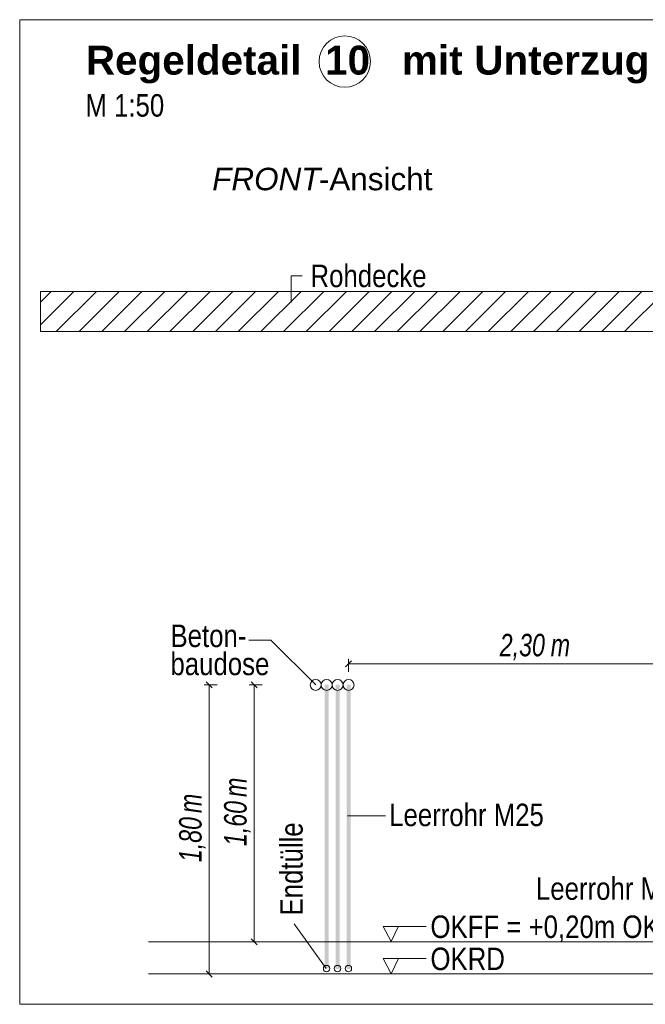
# Model space of a CAD drawing. Extents: x -500 to 300, y 62 to 1162.
# Tile 219 of 256: x 191 to 230, y 902 to 963. Entities that reach past the tile are written whole.
import ezdxf
from ezdxf.lldxf.tags import DXFTag

# ---------------------------------------------------------------- set-up
doc = ezdxf.new("R2010")
doc.units = 0
doc.layers.get('0').update_dxf_attribs({"lineweight": 13})
for name, color, linetype, lineweight, true_color in [('E_Aussparung Bemaßung-A06G93S68I', 5, 'Continuous', 9, 0x0000ff), ('E_Betonbaudose', 1, 'Continuous', 13, 0xff0000), ('E_Detail_Beschriftung', 7, 'Continuous', 13, 0x009900), ('E_Detail_Wandschraffur', 7, 'Continuous', 5, 0xc0c0c0), ('E_Leerrohr Beschriftung', 1, 'Continuous', 9, 0xff0000)]:
    doc.layers.add(name, color=color, linetype=linetype, lineweight=lineweight, true_color=true_color)
doc.layers.add('E_Detail_Linie_Text_Bem', color=7, linetype='Continuous', lineweight=13)
doc.styles.get("Standard").update_dxf_attribs({"font": 'ARIALN.TTF'})
tags = doc.linetypes.add('fein_strichliert', pattern=[4, 1, -2, 1]).pattern_tags.tags
tags[8:9] = [DXFTag(74, 4), DXFTag(75, 0), DXFTag(340, '0'), DXFTag(46, 0.0), DXFTag(50, 0.0), DXFTag(44, 0.0), DXFTag(45, 0.0)]
tags[6:7] = [DXFTag(74, 4), DXFTag(75, 0), DXFTag(340, '0'), DXFTag(46, 0.0), DXFTag(50, 0.0), DXFTag(44, 0.0), DXFTag(45, 0.0)]
tags[4:5] = [DXFTag(74, 4), DXFTag(75, 0), DXFTag(340, '0'), DXFTag(46, 0.0), DXFTag(50, 0.0), DXFTag(44, 0.0), DXFTag(45, 0.0)]
tags = doc.linetypes.add('fein_strichliert-A06G93S58I', pattern=[4, 1, -2, 1]).pattern_tags.tags
tags[8:9] = [DXFTag(74, 4), DXFTag(75, 0), DXFTag(340, '0'), DXFTag(46, 0.0), DXFTag(50, 0.0), DXFTag(44, 0.0), DXFTag(45, 0.0)]
tags[6:7] = [DXFTag(74, 4), DXFTag(75, 0), DXFTag(340, '0'), DXFTag(46, 0.0), DXFTag(50, 0.0), DXFTag(44, 0.0), DXFTag(45, 0.0)]
tags[4:5] = [DXFTag(74, 4), DXFTag(75, 0), DXFTag(340, '0'), DXFTag(46, 0.0), DXFTag(50, 0.0), DXFTag(44, 0.0), DXFTag(45, 0.0)]

# ---------------------------------------------------------------- blocks, each defined once
blk = doc.blocks.new('Referenz-A06G93SG8I')
at = {"layer": 'E_Aussparung Bemaßung-A06G93S68I', "linetype": 'Continuous', "ltscale": 0.13}
for p, q in [((211.462, 923.498), (211.462, 922.698)), ((211.653, 923.389), (211.271, 923.007)), ((211.462, 923.198), (234.462, 923.198)), ((202.485, 921.882), (203.285, 921.882)), ((202.594, 922.073), (202.976, 921.691)), ((202.785, 903.882), (202.785, 921.882)), ((205.285, 921.882), (206.085, 921.882)), ((205.394, 922.073), (205.776, 921.691)), ((205.585, 905.882), (205.585, 921.882)), ((205.885, 905.882), (205.085, 905.882)), ((205.394, 906.073), (205.776, 905.691)), ((202.485, 903.882), (203.285, 903.882)), ((202.594, 904.073), (202.976, 903.691))]:
    blk.add_line(p, q, dxfattribs=at)
at = {"layer": 'E_Betonbaudose', "linetype": 'Continuous', "ltscale": 0.13}
for centre, radius in [((209.422, 921.882), 0.34), ((210.102, 921.882), 0.34), ((210.782, 921.882), 0.34), ((211.462, 921.882), 0.34), ((210.093, 904.218), 0.2), ((210.773, 904.218), 0.2), ((211.453, 904.218), 0.2)]:
    blk.add_circle(centre, radius, dxfattribs=at)
at = {"layer": 'E_Detail_Linie_Text_Bem', "linetype": 'fein_strichliert-A06G93S58I', "ltscale": 0.65}
for p, q in [((253.771, 963.31), (191.001, 963.31)), ((191.001, 963.31), (191.001, 901.993)), ((191.001, 901.993), (250.745, 901.993))]:
    blk.add_line(p, q, dxfattribs=at)
at = {"layer": 'E_Detail_Linie_Text_Bem', "color": 0, "linetype": 'Continuous', "ltscale": 0.13}
for p, q in [((207.892, 945.703), (207.892, 947.351)), ((207.892, 947.351), (208.579, 947.351)), ((205.264, 924.678), (206.622, 924.678)), ((206.622, 924.678), (209.421, 921.879)), ((211.402, 913.722), (213.758, 913.722)), ((210.068, 904.213), (208.072, 906.998)), ((214.12, 905.898), (213.61, 906.848)), ((213.61, 906.848), (216.294, 906.848)), ((214.578, 906.852), (214.12, 905.898)), ((214.12, 903.898), (213.61, 904.848)), ((213.61, 904.848), (216.294, 904.848)), ((214.578, 904.852), (214.12, 903.898))]:
    blk.add_line(p, q, dxfattribs=at)
at = {"layer": 'E_Detail_Linie_Text_Bem', "linetype": 'Continuous', "ltscale": 0.13}
for p, q in [((243.618, 946.382), (192.291, 946.382)), ((192.291, 946.382), (192.291, 943.882)), ((192.291, 943.882), (202.683, 943.882)), ((192.291, 943.882), (241.118, 943.882)), ((202.683, 943.882), (243.618, 943.882)), ((199.017, 905.882), (241.103, 905.882)), ((199.017, 903.882), (242.368, 903.882))]:
    blk.add_line(p, q, dxfattribs=at)
for points in [[(210.227, 921.908), (210.227, 904.223), (209.977, 921.907), (209.977, 904.223)], [(210.907, 921.908), (210.907, 904.192), (210.657, 921.907), (210.657, 904.192)], [(211.587, 921.908), (211.587, 904.202), (211.337, 921.907), (211.337, 904.202)]]:
    blk.add_solid(points, dxfattribs=at)
at = {"layer": 'E_Detail_Wandschraffur', "linetype": 'ByBlock', "ltscale": 0.13}
for p, q in [((192.291, 944.309), (194.365, 946.382)), ((194.693, 943.882), (197.193, 946.382)), ((197.522, 943.882), (200.022, 946.382)), ((200.35, 943.882), (202.85, 946.382)), ((203.178, 943.882), (205.678, 946.382)), ((206.007, 943.882), (208.507, 946.382)), ((208.835, 943.882), (211.335, 946.382)), ((211.664, 943.882), (214.164, 946.382)), ((214.492, 943.882), (216.992, 946.382)), ((217.321, 943.882), (219.821, 946.382)), ((220.149, 943.882), (222.649, 946.382)), ((222.977, 943.882), (225.477, 946.382)), ((225.806, 943.882), (228.306, 946.382)), ((228.634, 943.882), (231.134, 946.382))]:
    blk.add_line(p, q, dxfattribs=at)
at = {"layer": 'E_Detail_Wandschraffur', "linetype": 'fein_strichliert', "ltscale": 0.13}
for p, q in [((192.291, 945.723), (192.951, 946.382)), ((193.279, 943.882), (195.779, 946.382)), ((196.107, 943.882), (198.607, 946.382)), ((198.936, 943.882), (201.436, 946.382)), ((201.764, 943.882), (204.264, 946.382)), ((204.593, 943.882), (207.093, 946.382)), ((207.421, 943.882), (209.921, 946.382)), ((210.25, 943.882), (212.75, 946.382)), ((213.078, 943.882), (215.578, 946.382)), ((215.906, 943.882), (218.406, 946.382)), ((218.735, 943.882), (221.235, 946.382)), ((221.563, 943.882), (224.063, 946.382)), ((224.392, 943.882), (226.892, 946.382)), ((227.22, 943.882), (229.72, 946.382))]:
    blk.add_line(p, q, dxfattribs=at)
at = {"layer": 'E_Leerrohr Beschriftung', "linetype": 'Continuous', "ltscale": 0.13}
blk.add_circle((211.227, 960.702), 1.6, dxfattribs=at)
at = {"layer": 'E_Aussparung Bemaßung-A06G93S68I', "linetype": 'Continuous', "ltscale": 0.13, "char_height": 1.4, "attachment_point": 1}
for s, insert in [('{\\W0.9;\\fArial Narrow|b0|i1;2,30 }', (220.869, 925.065)), ('{\\W0.9;\\fArial Narrow|b0|i1;m}', (224.04, 925.065))]:
    blk.add_mtext(s, dxfattribs=dict(at, insert=insert))
at = {"layer": 'E_Aussparung Bemaßung-A06G93S68I', "linetype": 'Continuous', "ltscale": 0.13, "char_height": 1.4, "attachment_point": 1, "rotation": 90}
for s, insert in [('{\\W0.9;\\fArial Narrow|b0|i1;m}', (203.719, 914.903)), ('{\\W0.9;\\fArial Narrow|b0|i1;m}', (200.919, 913.903)), ('{\\W0.9;\\fArial Narrow|b0|i1;1,60 }', (203.719, 911.846)), ('{\\W0.9;\\fArial Narrow|b0|i1;1,80 }', (200.919, 910.846))]:
    blk.add_mtext(s, dxfattribs=dict(at, insert=insert))
at = {"layer": 'E_Detail_Beschriftung', "color": 1, "linetype": 'Continuous', "lineweight": 35, "ltscale": 0.35, "true_color": 0xff0000, "char_height": 1.8, "attachment_point": 1}
for s, insert in [('{\\fArial|b1|i0;Regeldetail}', (195.119, 961.69)), ('{\\fArial|b1|i0;10}', (210.002, 961.69)), ('{\\fArial|b1|i0;mit}', (214.786, 961.69)), ('{\\fArial|b1|i0;Unterzug}', (219.286, 961.69))]:
    blk.add_mtext(s, dxfattribs=dict(at, insert=insert))
at = {"layer": 'E_Detail_Beschriftung', "linetype": 'Continuous', "ltscale": 0.13, "char_height": 1.4, "attachment_point": 1}
for s, insert in [('{\\fArial Narrow;M 1:50}', (195.089, 958.673)), ('{\\fArial Narrow;Rohdecke}', (209.095, 948.054)), ('{\\fArial Narrow;Beton-}', (200.382, 925.641)), ('{\\fArial Narrow;baudose}', (200.382, 923.891)), ('{\\fArial Narrow;Leerrohr M25}', (213.988, 914.487)), ('{\\fArial Narrow;Leerrohr M25}', (223.124, 909.9)), ('{\\fArial Narrow;OKFF = +0,20m OKRD}', (216.558, 907.523)), ('{\\fArial Narrow;OKRD}', (216.558, 905.523))]:
    blk.add_mtext(s, dxfattribs=dict(at, insert=insert))
at = {"layer": 'E_Detail_Beschriftung', "linetype": 'Continuous', "lineweight": -2, "ltscale": 0.25, "char_height": 1.4, "attachment_point": 1}
for s, insert in [('{\\fArial|b0|i1;FRONT}', (202.979, 954.088)), ('{\\fArial;-Ansicht}', (209.615, 954.088))]:
    blk.add_mtext(s, dxfattribs=dict(at, insert=insert))
at = {"layer": 'E_Detail_Beschriftung', "linetype": 'Continuous', "ltscale": 0.13, "insert": (207.207, 907.526), "char_height": 1.4, "attachment_point": 1, "rotation": 90}
blk.add_mtext('{\\fArial Narrow;Endtülle}', dxfattribs=at)

msp = doc.modelspace()

# ---------------------------------------------------------------- block references
at = {"color": 8, "lineweight": 25, "ltscale": 0.25, "true_color": 0x808080}
msp.add_blockref('Referenz-A06G93SG8I', (0, 0), dxfattribs=at)

doc.saveas('drawing.dxf')
